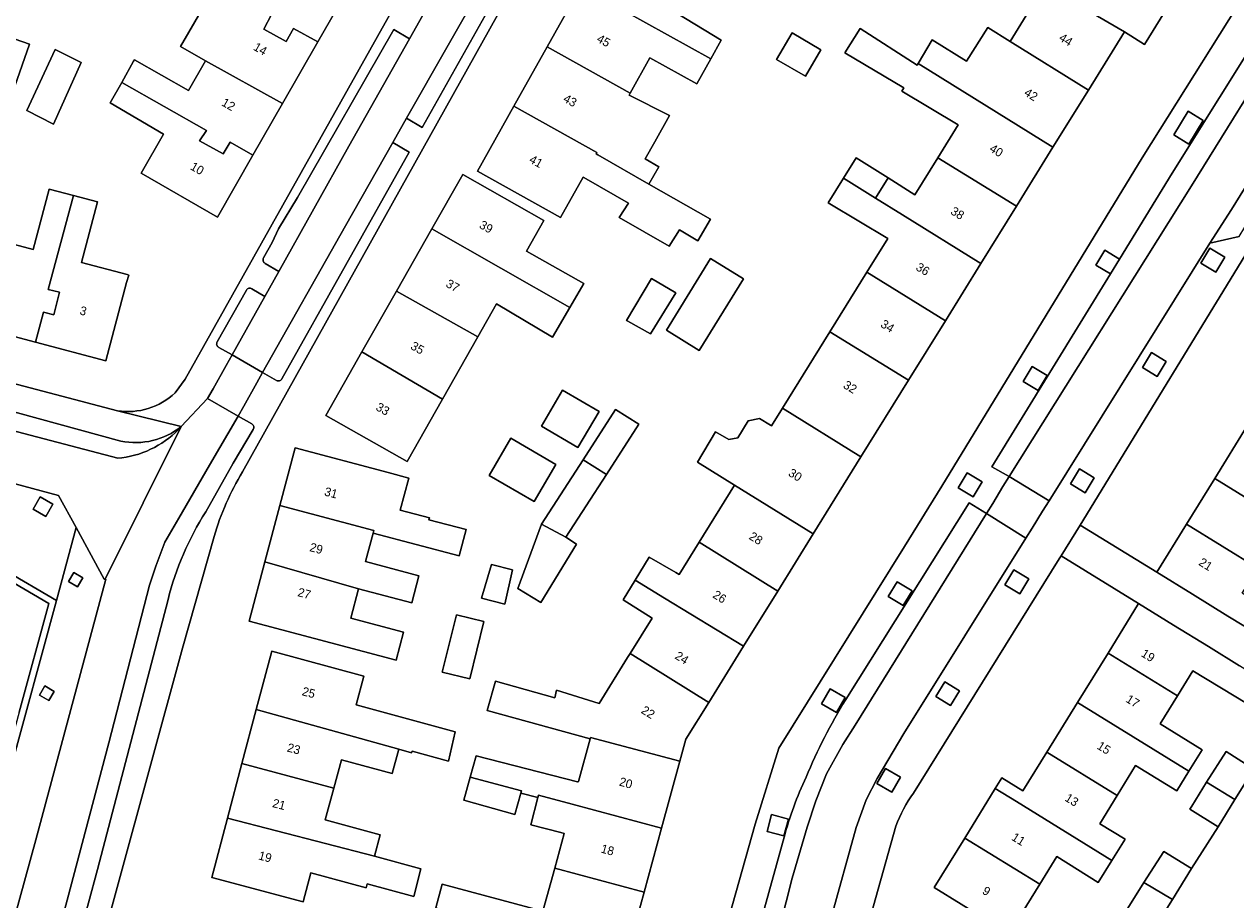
# Model space of a CAD drawing. Header units: metres. Extents: x 151448 to 154749, y 463108 to 465296.
# Tile 222 of 256: x 153650 to 153754, y 463570 to 463645. Entities that reach past the tile are written whole.
import ezdxf
from ezdxf.enums import TextEntityAlignment as Align

# ---------------------------------------------------------------- set-up
doc = ezdxf.new("R2010")
doc.units = ezdxf.units.M
for name, color, linetype, lineweight in [('B-PV-GR-GROENVOORZIENING-GV', 253, 'Continuous', 9), ('B-PV-GR-HAAG-GV', 253, 'Continuous', 9), ('B-PV-IE-TERREINAFSCHEIDING_KUNSTMATIG_HEKWERK-G', 253, 'Continuous', 9), ('B-PV-OG-BEBOUWING-GV', 1, 'Continuous', 9), ('B-PV-OG-BEBOUWING-T18', 2, 'Continuous', 9), ('B-PV-OG-TERREIN_BEGROEID-GV', 253, 'Continuous', 9), ('B-PV-OG-TERREIN_ERF-GV', 253, 'Continuous', 9), ('B-PV-VH-OPENVERHARDING_BETONSTRAATSTEEN-GV', 253, 'Continuous', 9), ('B-PV-VH-OPENVERHARDING_STRAATBAKSTEEN-GV', 253, 'Continuous', 9), ('B-PV-VH-OPENVERHARDING_TEGEL-GV', 253, 'Continuous', 9)]:
    doc.layers.add(name, color=color, linetype=linetype, lineweight=lineweight)
doc.styles.add('Drong', font='txt', dxfattribs={"height": 1.8})

msp = doc.modelspace()

# ---------------------------------------------------------------- linework, layer by layer
at = {"layer": 'B-PV-GR-GROENVOORZIENING-GV', "flags": 128}
for points in [[(153748.773, 463635.874), (153750.076, 463635.066), (153751.327, 463637.084), (153750.025, 463637.892)], [(153744.094, 463625.143), (153742.84, 463625.903), (153742.063, 463624.618), (153743.308, 463623.864)], [(153752.398, 463624.014), (153753.175, 463625.299), (153751.892, 463626.076), (153751.115, 463624.791)], [(153747.349, 463615.004), (153748.126, 463616.289), (153746.843, 463617.066), (153746.066, 463615.781)], [(153737.071, 463613.793), (153737.848, 463615.078), (153736.565, 463615.856), (153735.788, 463614.571)], [(153643.041, 463600.487), (153646.061, 463598.718), (153651.716, 463595.406), (153649.168, 463586.048), (153647.772, 463580.922), (153648.312, 463580.775), (153652.369, 463595.672), (153643.319, 463600.973), (153635.482, 463605.467), (153616.157, 463610.657), (153616.012, 463610.116), (153635.266, 463604.945)], [(153731.47, 463604.627), (153732.247, 463605.912), (153730.964, 463606.689), (153730.187, 463605.404)], [(153741.139, 463604.963), (153741.916, 463606.248), (153740.633, 463607.025), (153739.856, 463605.74)], [(153650.365, 463603.561), (153651.444, 463602.931), (153652.06, 463603.983), (153650.981, 463604.614)], [(153735.497, 463596.259), (153736.274, 463597.544), (153734.991, 463598.321), (153734.214, 463597.036)], [(153653.407, 463597.302), (153654.196, 463596.85), (153654.651, 463597.642), (153653.862, 463598.095)], [(153725.426, 463595.229), (153726.202, 463596.514), (153724.919, 463597.291), (153724.142, 463596.007)], [(153650.904, 463587.504), (153651.708, 463587.036), (153652.171, 463587.834), (153651.368, 463588.302)], [(153718.386, 463586.75), (153719.686, 463585.999), (153720.438, 463587.297), (153719.138, 463588.048)], [(153729.526, 463586.604), (153730.303, 463587.889), (153729.02, 463588.666), (153728.243, 463587.381)], [(153723.149, 463579.89), (153724.444, 463579.13), (153725.205, 463580.423), (153723.911, 463581.183)], [(153715.142, 463575.361), (153715.53, 463576.811), (153714.081, 463577.2), (153713.693, 463575.75)]]:
    msp.add_lwpolyline(points, close=True, dxfattribs=at)
at = {"layer": 'B-PV-GR-HAAG-GV', "flags": 128}
msp.add_lwpolyline([(153648.312, 463580.775), (153652.369, 463595.672), (153643.319, 463600.973), (153635.482, 463605.467), (153616.157, 463610.657), (153616.012, 463610.116), (153635.266, 463604.945), (153643.041, 463600.487), (153646.061, 463598.718), (153651.716, 463595.406), (153649.168, 463586.048), (153647.772, 463580.922)], close=True, dxfattribs=at)
at = {"layer": 'B-PV-IE-TERREINAFSCHEIDING_KUNSTMATIG_HEKWERK-G', "flags": 128}
for points in [[(153643.319, 463600.973), (153652.369, 463595.672)], [(153652.369, 463595.672), (153648.312, 463580.775)]]:
    msp.add_lwpolyline(points, dxfattribs=at)
at = {"layer": 'B-PV-OG-BEBOUWING-GV', "flags": 128}
for points in [[(153749.334, 463648.653), (153742.69, 463652.781), (153742.203, 463651.997), (153739.059, 463653.947), (153739.535, 463654.715), (153736.687, 463656.586), (153735.167, 463654.622), (153734.959, 463654.298), (153741.238, 463650.444), (153739.524, 463647.685), (153744.517, 463644.736), (153746.244, 463643.666)], [(153708.847, 463642.434), (153709.74, 463644.029), (153705.981, 463646.315), (153706.857, 463647.757), (153707.769, 463649.376), (153707.503, 463649.526), (153700.325, 463653.507), (153697.619, 463648.667)], [(153663.571, 463650.376), (153670.931, 463646.243), (153670.275, 463644.994), (153672.18, 463643.919), (153672.836, 463645.049), (153674.92, 463643.875), (153677.543, 463648.452), (153670.957, 463652.227), (153669.268, 463649.28), (153664.525, 463652.037)], [(153741.408, 463639.719), (153744.517, 463644.736), (153739.524, 463647.685), (153737.706, 463648.814), (153736.384, 463649.635), (153732.713, 463651.915), (153731.521, 463649.996), (153735.193, 463647.716), (153736.515, 463646.895), (153734.666, 463643.918)], [(153671.873, 463638.559), (153674.92, 463643.875), (153672.836, 463645.049), (153672.18, 463643.919), (153670.275, 463644.994), (153670.931, 463646.243), (153663.571, 463650.376), (153662.406, 463648.347), (153662.463, 463648.315), (153665.03, 463646.855), (153663.084, 463643.477), (153665.245, 463642.261)], [(153697.619, 463648.667), (153694.708, 463643.462), (153701.867, 463639.447), (153703.58, 463642.511), (153707.637, 463640.274), (153708.847, 463642.434)], [(153648.354, 463638.828), (153650.043, 463643.68), (153647.458, 463644.58), (153645.769, 463639.728)], [(153718.33, 463643.209), (153715.846, 463644.662), (153714.508, 463642.375), (153716.992, 463640.922)], [(153726.718, 463642.025), (153726.634, 463641.884), (153721.716, 463645.047), (153720.391, 463642.939), (153725.499, 463639.911), (153725.309, 463639.641), (153730.182, 463636.715), (153728.426, 463633.88), (153735.198, 463629.699), (153738.352, 463634.788)], [(153738.352, 463634.788), (153741.408, 463639.719), (153734.666, 463643.918), (153732.743, 463645.116), (153730.887, 463642.217), (153727.932, 463644.073), (153726.718, 463642.025)], [(153652.115, 463636.769), (153654.518, 463642.106), (153652.275, 463643.215), (153649.815, 463637.972)], [(153701.867, 463639.447), (153694.708, 463643.462), (153691.836, 463638.327), (153699.012, 463634.343), (153698.945, 463634.223), (153699.094, 463634.14), (153703.496, 463631.613), (153704.343, 463633.092), (153703.162, 463633.777), (153703.996, 463635.266), (153705.267, 463637.536), (153701.781, 463639.294)], [(153665.245, 463642.261), (153663.769, 463639.686), (153659.094, 463642.324), (153659.032, 463642.214), (153658.004, 463640.391), (153665.325, 463636.249), (153664.729, 463635.357), (153666.752, 463634.223), (153667.349, 463635.234), (153669.329, 463634.12), (153671.873, 463638.559)], [(153669.329, 463634.12), (153667.349, 463635.234), (153666.752, 463634.223), (153664.729, 463635.357), (153665.325, 463636.249), (153658.004, 463640.391), (153657.004, 463638.62), (153661.602, 463635.905), (153659.676, 463632.545), (153666.263, 463628.77)], [(153699.012, 463634.343), (153691.836, 463638.327), (153688.706, 463632.729), (153695.87, 463628.723), (153697.821, 463632.212), (153698.093, 463632.059), (153701.741, 463629.978), (153700.93, 463628.734), (153705.227, 463626.247), (153706.119, 463627.652), (153707.714, 463626.706), (153708.795, 463628.571), (153703.496, 463631.613), (153699.094, 463634.14), (153698.945, 463634.223)], [(153724.128, 463632.14), (153721.363, 463633.863), (153720.278, 463632.122), (153723.05, 463630.402)], [(153725.377, 463628.957), (153732.137, 463624.761), (153735.198, 463629.699), (153728.426, 463633.88), (153726.451, 463630.692), (153724.128, 463632.14), (153723.05, 463630.402)], [(153684.752, 463627.736), (153696.67, 463620.973), (153697.88, 463623.038), (153692.934, 463625.821), (153694.439, 463628.473), (153687.429, 463632.452)], [(153732.137, 463624.761), (153725.377, 463628.957), (153723.05, 463630.402), (153720.278, 463632.122), (153718.954, 463629.999), (153719.105, 463629.909), (153724.114, 463626.923), (153722.306, 463624.012), (153729.075, 463619.82)], [(153650.554, 463617.97), (153651.255, 463620.554), (153652.148, 463620.315), (153652.626, 463622.279), (153651.673, 463622.518), (153653.839, 463630.628), (153651.749, 463631.186), (153650.357, 463625.977), (153647.009, 463626.871), (153645.026, 463619.447)], [(153651.673, 463622.518), (153652.626, 463622.279), (153652.148, 463620.315), (153651.255, 463620.554), (153650.554, 463617.97), (153656.627, 463616.348), (153658.432, 463623.106), (153658.607, 463623.762), (153658.482, 463623.795), (153654.535, 463624.85), (153655.929, 463630.07), (153653.839, 463630.628)], [(153681.71, 463622.376), (153688.73, 463618.416), (153690.353, 463621.275), (153695.166, 463618.408), (153696.67, 463620.973), (153684.752, 463627.736)], [(153707.83, 463617.26), (153711.66, 463623.439), (153708.799, 463625.189), (153705.002, 463619.009)], [(153701.668, 463619.78), (153703.623, 463618.693), (153705.801, 463622.232), (153703.71, 463623.472), (153701.572, 463619.837)], [(153719.109, 463618.862), (153725.897, 463614.692), (153729.075, 463619.82), (153722.306, 463624.012)], [(153685.678, 463613.039), (153688.73, 463618.416), (153681.71, 463622.376), (153678.731, 463617.129)], [(153725.897, 463614.692), (153719.109, 463618.862), (153715.011, 463612.262), (153721.788, 463608.062)], [(153678.731, 463617.129), (153675.621, 463611.65), (153682.632, 463607.671), (153685.678, 463613.039)], [(153694.221, 463610.721), (153697.374, 463608.883), (153699.187, 463611.988), (153696.028, 463613.817)], [(153697.814, 463607.81), (153699.829, 463606.551), (153702.633, 463610.892), (153700.618, 463612.152)], [(153721.788, 463608.062), (153715.011, 463612.262), (153714.07, 463610.746), (153713.989, 463610.797), (153713.044, 463611.391), (153712.044, 463611.175), (153711.151, 463609.716), (153710.395, 463609.554), (153709.233, 463610.23), (153707.681, 463607.625), (153710.891, 463605.636), (153717.678, 463601.43)], [(153755.105, 463610.734), (153752.31, 463606.2), (153762.334, 463600.023), (153763.579, 463601.997), (153759.597, 463604.478), (153761.154, 463607.006)], [(153691.577, 463609.674), (153689.718, 463606.47), (153693.596, 463604.221), (153695.454, 463607.425)], [(153671.638, 463603.864), (153679.75, 463601.711), (153679.687, 463601.473), (153687.124, 463599.523), (153687.728, 463601.797), (153684.515, 463602.649), (153684.558, 463602.811), (153682.044, 463603.478), (153682.776, 463606.237), (153680.992, 463606.71), (153672.959, 463608.842)], [(153696.328, 463601.13), (153699.829, 463606.551), (153697.814, 463607.81), (153694.222, 463602.248)], [(153707.831, 463600.696), (153714.612, 463596.484), (153717.678, 463601.43), (153710.891, 463605.636)], [(153752.31, 463606.2), (153749.875, 463602.248), (153756.023, 463598.459), (153757.322, 463600.567), (153761.09, 463598.049), (153762.334, 463600.023)], [(153670.347, 463598.998), (153678.437, 463596.695), (153683.024, 463595.478), (153683.642, 463597.807), (153679.039, 463599.029), (153679.687, 463601.473), (153679.75, 463601.711), (153671.638, 463603.864)], [(153696.328, 463601.13), (153694.222, 463602.248), (153692.189, 463596.705), (153694.16, 463595.499), (153697.241, 463600.548)], [(153753.447, 463594.336), (153756.058, 463592.727), (153760.435, 463589.934), (153761.777, 463591.982), (153757.274, 463594.703), (153754.69, 463596.296), (153756.023, 463598.459), (153749.875, 463602.248), (153747.325, 463598.109), (153750.386, 463596.223)], [(153702.304, 463597.435), (153704.843, 463595.885), (153711.663, 463591.725), (153714.612, 463596.484), (153707.831, 463600.696), (153706.103, 463597.915), (153705.801, 463598.103), (153703.504, 463599.401)], [(153678.437, 463596.695), (153670.347, 463598.998), (153668.993, 463593.896), (153681.678, 463590.529), (153682.319, 463592.944), (153677.763, 463594.153)], [(153689.924, 463598.789), (153689.062, 463595.87), (153691.064, 463595.346), (153691.711, 463598.325)], [(153711.663, 463591.725), (153704.843, 463595.885), (153702.304, 463597.435), (153701.26, 463595.725), (153703.763, 463594.148), (153701.871, 463591.099), (153708.657, 463586.874)], [(153743.104, 463591.142), (153749.108, 463587.438), (153750.437, 463589.591), (153757.552, 463585.279), (153758.839, 463587.313), (153754.453, 463590.034), (153751.769, 463591.69), (153748.743, 463593.557), (153745.738, 463595.411)], [(153688.04, 463588.917), (153689.254, 463593.855), (153686.877, 463594.439), (153685.663, 463589.501)], [(153681.909, 463582.837), (153683.022, 463582.527), (153683.061, 463582.669), (153686.197, 463581.802), (153686.779, 463584.351), (153678.221, 463586.669), (153678.889, 463589.151), (153670.947, 463591.289), (153669.614, 463586.262)], [(153698.416, 463583.739), (153698.443, 463583.838), (153706.172, 463581.811), (153706.688, 463583.698), (153708.657, 463586.874), (153701.871, 463591.099), (153701.649, 463590.741), (153699.198, 463586.793), (153695.513, 463587.942), (153695.374, 463587.28), (153690.266, 463588.715), (153689.539, 463586.168)], [(153749.108, 463587.438), (153743.104, 463591.142), (153740.468, 463586.87), (153750.082, 463580.938), (153751.227, 463582.795), (153747.614, 463585.017)], [(153740.468, 463586.87), (153737.832, 463582.598), (153743.904, 463578.852), (153745.489, 463581.421), (153749.048, 463579.246), (153750.082, 463580.938)], [(153669.614, 463586.262), (153668.382, 463581.614), (153676.3, 463579.487), (153676.959, 463581.933), (153681.347, 463580.751), (153681.909, 463582.837)], [(153692.448, 463579.056), (153693.908, 463578.678), (153693.958, 463578.867), (153696.873, 463578.092), (153704.592, 463576.04), (153706.172, 463581.811), (153698.443, 463583.838), (153698.416, 463583.739), (153697.41, 463580.059), (153697.397, 463580.013), (153697.34, 463580.028), (153688.584, 463582.273), (153688.077, 463580.427), (153692.501, 463579.254)], [(153737.832, 463582.598), (153735.76, 463579.239), (153733.943, 463580.36), (153733.379, 463579.446), (153735.196, 463578.325), (153743.442, 463573.238), (153744.598, 463575.081), (153742.399, 463576.414), (153743.904, 463578.852)], [(153754.057, 463578.486), (153755.672, 463581.124), (153753.304, 463582.655), (153751.616, 463579.992)], [(153679.817, 463573.599), (153680.316, 463575.453), (153675.559, 463576.733), (153676.3, 463579.487), (153668.382, 463581.614), (153667.127, 463576.88)], [(153692.448, 463579.056), (153692.501, 463579.254), (153688.077, 463580.427), (153687.529, 463578.436), (153691.934, 463577.219)], [(153730.744, 463575.174), (153737.209, 463571.186), (153738.693, 463573.591), (153742.245, 463571.33), (153743.442, 463573.238), (153735.196, 463578.325), (153733.379, 463579.446)], [(153754.057, 463578.486), (153751.616, 463579.992), (153750.323, 463577.923), (153750.167, 463577.673), (153752.62, 463576.14)], [(153695.367, 463572.58), (153703.078, 463570.508), (153704.592, 463576.04), (153696.873, 463578.092), (153693.958, 463578.867), (153693.908, 463578.678), (153693.313, 463576.326), (153695.88, 463575.65), (153696.184, 463575.567)], [(153667.127, 463576.88), (153665.772, 463571.769), (153673.668, 463569.675), (153674.328, 463572.166), (153679.086, 463570.885), (153679.175, 463571.217), (153683.223, 463570.116), (153683.817, 463572.503), (153679.817, 463573.599)], [(153737.209, 463571.186), (153730.744, 463575.174), (153728.108, 463570.902), (153737.43, 463565.151), (153741.395, 463562.663), (153742.555, 463564.496), (153738.583, 463567.021), (153735.726, 463568.783)], [(153746.203, 463571.332), (153748.663, 463569.874), (153750.32, 463572.537), (153747.914, 463574.021)], [(153696.021, 463566.227), (153701.5, 463564.743), (153703.078, 463570.508), (153695.367, 463572.58), (153694.354, 463568.871), (153685.661, 463571.189), (153685.116, 463569.15), (153688.828, 463568.139), (153693.798, 463566.834)], [(153748.663, 463569.874), (153746.203, 463571.332), (153744.659, 463568.904), (153747.063, 463567.303)]]:
    msp.add_lwpolyline(points, close=True, dxfattribs=at)
at = {"layer": 'B-PV-OG-TERREIN_BEGROEID-GV', "flags": 128}
msp.add_lwpolyline([(153649.168, 463586.048), (153651.716, 463595.406), (153646.061, 463598.718)], dxfattribs=at)
at = {"layer": 'B-PV-OG-TERREIN_ERF-GV', "flags": 128}
for points in [[(153662.608, 463613.589), (153663.473, 463614.777), (153681.005, 463645.974), (153696.524, 463673.491), (153703.786, 463686.261)], [(153710.99, 463682.929), (153703.411, 463669.452), (153668.424, 463606.764)], [(153696.248, 463518.021), (153712.651, 463576.381), (153714.688, 463582.921), (153725.556, 463600.33), (153728.766, 463605.542), (153746.047, 463633.879), (153756.482, 463650.533)], [(153705.981, 463646.315), (153709.74, 463644.029), (153708.847, 463642.434), (153707.637, 463640.274), (153703.58, 463642.511), (153701.867, 463639.447), (153701.781, 463639.294), (153705.267, 463637.536), (153703.996, 463635.266), (153703.162, 463633.777), (153704.343, 463633.092), (153703.496, 463631.613), (153708.795, 463628.571), (153707.714, 463626.706), (153706.119, 463627.652), (153705.227, 463626.247), (153700.93, 463628.734), (153701.741, 463629.978), (153698.093, 463632.059), (153697.821, 463632.212), (153695.87, 463628.723), (153688.706, 463632.729), (153691.836, 463638.327), (153694.708, 463643.462), (153697.619, 463648.667)], [(153749.334, 463648.653), (153746.244, 463643.666), (153744.517, 463644.736), (153741.408, 463639.719), (153738.352, 463634.788), (153735.198, 463629.699), (153732.137, 463624.761), (153729.075, 463619.82), (153725.897, 463614.692), (153721.788, 463608.062), (153717.678, 463601.43), (153714.612, 463596.484), (153711.663, 463591.725), (153708.657, 463586.874), (153706.688, 463583.698), (153706.172, 463581.811), (153704.592, 463576.04), (153703.078, 463570.508), (153701.5, 463564.743)], [(153685.116, 463569.15), (153685.661, 463571.189), (153694.354, 463568.871), (153695.367, 463572.58), (153696.184, 463575.567), (153695.88, 463575.65), (153693.313, 463576.326), (153693.908, 463578.678), (153692.448, 463579.056), (153691.934, 463577.219), (153687.529, 463578.436), (153688.077, 463580.427), (153688.584, 463582.273), (153697.34, 463580.028), (153697.397, 463580.013), (153697.41, 463580.059), (153698.416, 463583.739), (153689.539, 463586.168), (153690.266, 463588.715), (153695.374, 463587.28), (153695.513, 463587.942), (153699.198, 463586.793), (153701.649, 463590.741), (153701.871, 463591.099), (153703.763, 463594.148), (153701.26, 463595.725), (153702.304, 463597.435), (153703.504, 463599.401), (153705.801, 463598.103), (153706.103, 463597.915), (153707.831, 463600.696), (153710.891, 463605.636), (153707.681, 463607.625), (153709.233, 463610.23), (153710.395, 463609.554), (153711.151, 463609.716), (153712.044, 463611.175), (153713.044, 463611.391), (153713.989, 463610.797), (153714.07, 463610.746), (153715.011, 463612.262), (153719.109, 463618.862), (153722.306, 463624.012), (153724.114, 463626.923), (153719.105, 463629.909), (153718.954, 463629.999), (153720.278, 463632.122), (153721.363, 463633.863), (153724.128, 463632.14), (153726.451, 463630.692), (153728.426, 463633.88), (153730.182, 463636.715), (153725.309, 463639.641), (153725.499, 463639.911), (153720.391, 463642.939), (153721.716, 463645.047), (153726.634, 463641.884), (153726.718, 463642.025), (153727.932, 463644.073), (153730.887, 463642.217), (153732.743, 463645.116), (153734.666, 463643.918), (153736.515, 463646.895)], [(153765.052, 463641.774), (153756.499, 463628.016), (153740.708, 463602.172), (153747.325, 463598.109), (153749.875, 463602.248), (153752.31, 463606.2), (153755.105, 463610.734), (153757.213, 463614.155), (153755.355, 463615.3), (153755.96, 463616.282), (153758.583, 463620.539), (153761.216, 463624.812), (153768.64, 463620.237)], [(153647.009, 463626.871), (153650.357, 463625.977), (153651.749, 463631.186), (153653.839, 463630.628), (153655.929, 463630.07), (153654.535, 463624.85), (153658.482, 463623.795), (153658.607, 463623.762), (153658.432, 463623.106), (153656.627, 463616.348), (153650.554, 463617.97), (153645.026, 463619.447)], [(153623.326, 463621.084), (153657.636, 463612.052)], [(153756.058, 463592.727), (153753.447, 463594.336), (153750.386, 463596.223), (153747.325, 463598.109), (153740.708, 463602.172), (153739.066, 463599.531), (153745.738, 463595.411), (153748.743, 463593.557), (153751.769, 463591.69), (153754.453, 463590.034)], [(153665.972, 463601.206), (153663.243, 463591.574), (153646.581, 463530.56), (153651.795, 463529.179)], [(153737.43, 463565.151), (153728.108, 463570.902), (153730.744, 463575.174), (153733.379, 463579.446), (153733.943, 463580.36), (153735.76, 463579.239), (153737.832, 463582.598), (153740.468, 463586.87), (153743.104, 463591.142), (153745.738, 463595.411), (153739.066, 463599.531), (153738.902, 463599.267), (153726.313, 463579.058)], [(153757.552, 463585.279), (153750.437, 463589.591), (153749.108, 463587.438), (153747.614, 463585.017), (153751.227, 463582.795), (153750.082, 463580.938), (153749.048, 463579.246), (153745.489, 463581.421), (153743.904, 463578.852), (153742.399, 463576.414), (153744.598, 463575.081), (153743.442, 463573.238), (153742.245, 463571.33), (153738.693, 463573.591), (153737.209, 463571.186), (153735.726, 463568.783)], [(153745.377, 463551.216), (153746.937, 463557.424), (153744.133, 463558.197), (153744.947, 463561.265), (153743.543, 463561.645), (153747.063, 463567.303), (153744.659, 463568.904), (153746.203, 463571.332), (153747.914, 463574.021), (153750.32, 463572.537), (153752.62, 463576.14), (153750.167, 463577.673), (153750.323, 463577.923), (153751.616, 463579.992), (153753.304, 463582.655), (153755.672, 463581.124)], [(153755.672, 463581.124), (153754.057, 463578.486), (153752.62, 463576.14), (153750.32, 463572.537), (153748.663, 463569.874), (153747.063, 463567.303), (153743.543, 463561.645), (153744.947, 463561.265), (153747.76, 463560.503), (153746.937, 463557.424), (153745.377, 463551.216), (153744.898, 463549.405), (153742.456, 463540.168), (153741.197, 463535.407), (153743.123, 463534.891), (153744.415, 463539.774), (153746.826, 463548.888), (153747.293, 463550.656), (153748.925, 463556.871), (153749.752, 463559.948), (153751.029, 463559.582), (153752.07, 463561.131), (153753.81, 463563.721), (153755.841, 463566.946)], [(153724.789, 463576.205), (153720.68, 463561.519), (153716.184, 463545.026), (153716.182, 463545.018)]]:
    msp.add_lwpolyline(points, dxfattribs=at)
for points in [[(153658.004, 463640.391), (153659.032, 463642.214), (153659.094, 463642.324), (153663.769, 463639.686), (153665.245, 463642.261), (153663.084, 463643.477), (153665.03, 463646.855), (153662.463, 463648.315), (153662.406, 463648.347), (153663.571, 463650.376), (153664.525, 463652.037), (153669.268, 463649.28), (153670.957, 463652.227), (153677.543, 463648.452), (153674.92, 463643.875), (153671.873, 463638.559), (153669.329, 463634.12), (153666.263, 463628.77), (153659.676, 463632.545), (153661.602, 463635.905), (153657.004, 463638.62)], [(153648.354, 463638.828), (153645.769, 463639.728), (153647.458, 463644.58), (153650.043, 463643.68)], [(153718.33, 463643.209), (153716.992, 463640.922), (153714.508, 463642.375), (153715.846, 463644.662)], [(153652.115, 463636.769), (153649.815, 463637.972), (153652.275, 463643.215), (153654.518, 463642.106)], [(153685.678, 463613.039), (153682.632, 463607.671), (153675.621, 463611.65), (153678.731, 463617.129), (153681.71, 463622.376), (153684.752, 463627.736), (153687.429, 463632.452), (153694.439, 463628.473), (153692.934, 463625.821), (153697.88, 463623.038), (153696.67, 463620.973), (153695.166, 463618.408), (153690.353, 463621.275), (153688.73, 463618.416)], [(153707.83, 463617.26), (153705.002, 463619.009), (153708.799, 463625.189), (153711.66, 463623.439)], [(153701.668, 463619.78), (153701.572, 463619.837), (153703.71, 463623.472), (153705.801, 463622.232), (153703.623, 463618.693)], [(153694.221, 463610.721), (153696.028, 463613.817), (153699.187, 463611.988), (153697.374, 463608.883)], [(153699.829, 463606.551), (153696.328, 463601.13), (153697.241, 463600.548), (153694.16, 463595.499), (153692.189, 463596.705), (153694.222, 463602.248), (153697.814, 463607.81), (153700.618, 463612.152), (153702.633, 463610.892)], [(153691.577, 463609.674), (153695.454, 463607.425), (153693.596, 463604.221), (153689.718, 463606.47)], [(153679.687, 463601.473), (153679.039, 463599.029), (153683.642, 463597.807), (153683.024, 463595.478), (153678.437, 463596.695), (153677.763, 463594.153), (153682.319, 463592.944), (153681.678, 463590.529), (153668.993, 463593.896), (153670.347, 463598.998), (153671.638, 463603.864), (153672.959, 463608.842), (153680.992, 463606.71), (153682.776, 463606.237), (153682.044, 463603.478), (153684.558, 463602.811), (153684.515, 463602.649), (153687.728, 463601.797), (153687.124, 463599.523)], [(153691.711, 463598.325), (153691.064, 463595.346), (153689.062, 463595.87), (153689.924, 463598.789)], [(153688.04, 463588.917), (153685.663, 463589.501), (153686.877, 463594.439), (153689.254, 463593.855)], [(153676.3, 463579.487), (153675.559, 463576.733), (153680.316, 463575.453), (153679.817, 463573.599), (153683.817, 463572.503), (153683.223, 463570.116), (153679.175, 463571.217), (153679.086, 463570.885), (153674.328, 463572.166), (153673.668, 463569.675), (153665.772, 463571.769), (153667.127, 463576.88), (153668.382, 463581.614), (153669.614, 463586.262), (153670.947, 463591.289), (153678.889, 463589.151), (153678.221, 463586.669), (153686.779, 463584.351), (153686.197, 463581.802), (153683.061, 463582.669), (153683.022, 463582.527), (153681.909, 463582.837), (153681.347, 463580.751), (153676.959, 463581.933)]]:
    msp.add_lwpolyline(points, close=True, dxfattribs=at)
at = {"layer": 'B-PV-OG-TERREIN_ERF-GV'}
for points in [[(153657.636, 463612.052, 0.2315072), (153662.608, 463613.589)], [(153668.424, 463606.764, 0.0636805), (153665.972, 463601.206)], [(153726.313, 463579.058, 0.0623784), (153724.789, 463576.205)]]:
    msp.add_lwpolyline(points, format="xyb", dxfattribs=at)
at = {"layer": 'B-PV-VH-OPENVERHARDING_BETONSTRAATSTEEN-GV', "flags": 128}
for points in [[(153696.57, 463662.153), (153689.642, 463649.733), (153682.563, 463637.313), (153683.929, 463636.508), (153697.907, 463661.376)], [(153743.308, 463623.864), (153733.074, 463607.218), (153734.563, 463606.376), (153750.321, 463631.453), (153758.451, 463644.567), (153756.795, 463645.612), (153748.651, 463632.555), (153744.094, 463625.143)], [(153734.563, 463606.376), (153738.023, 463604.276), (153751.902, 463626.511), (153753.761, 463629.423), (153758.86, 463637.649), (153761.832, 463642.443), (153758.451, 463644.567), (153750.321, 463631.453)], [(153758.86, 463637.649), (153753.761, 463629.423), (153751.902, 463626.511), (153754.41, 463627.086), (153755.396, 463628.69), (153759.459, 463635.143)], [(153665.402, 463613.106), (153668.048, 463611.595), (153668.535, 463612.459), (153669.666, 463614.466), (153670.166, 463615.355), (153667.531, 463616.862), (153667.019, 463615.961), (153665.883, 463613.954)], [(153732.62, 463603.182), (153736.02, 463601.062), (153736.559, 463601.929), (153737.461, 463603.375), (153738.023, 463604.276), (153734.563, 463606.376), (153734.036, 463605.509), (153733.154, 463604.059)], [(153736.02, 463601.062), (153732.62, 463603.182), (153721.278, 463584.911), (153720.224, 463583.244), (153718.806, 463580.706), (153717.9, 463578.395), (153717.14, 463576.102), (153715.864, 463571.72), (153714.829, 463567.613), (153709.18, 463546.768), (153713.091, 463545.682), (153714.432, 463550.572), (153716.825, 463559.478), (153716.962, 463559.96), (153719.154, 463568.076), (153721.364, 463576.094), (153722.247, 463578.471), (153723.183, 463580.306), (153725.5, 463584.199)]]:
    msp.add_lwpolyline(points, close=True, dxfattribs=at)
for points in [[(153682.843, 463644.156), (153681.479, 463644.962), (153673.176, 463630.463), (153671.534, 463627.759), (153670.996, 463626.571), (153670.242, 463625.238)], [(153670.369, 463624.763), (153671.556, 463624.071), (153677.589, 463634.884), (153682.843, 463644.156)], [(153671.827, 463614.801), (153682.794, 463634.368), (153681.398, 463635.204), (153677.304, 463628.013), (153670.166, 463615.355), (153671.346, 463614.67)], [(153668.759, 463622.453), (153666.241, 463617.992)], [(153670.362, 463621.902), (153669.244, 463622.581)], [(153666.373, 463617.516), (153667.531, 463616.862), (153670.362, 463621.902)], [(153657.928, 463609.435), (153622.251, 463619.213), (153619.957, 463618.266), (153622.544, 463617.16), (153625.277, 463616.409), (153641.424, 463612.209), (153657.657, 463607.948)], [(153669.266, 463610.896), (153669.235, 463610.918), (153669.224, 463610.925), (153668.048, 463611.595), (153665.566, 463607.364), (153662.94, 463602.791), (153661.718, 463600.711), (153660.94, 463598.631), (153660.398, 463596.995), (153656.886, 463583.404), (153651.633, 463563.52)], [(153662.898, 463610.435), (153663.13, 463610.682)], [(153665.262, 463603.32), (153667.622, 463607.539), (153669.351, 463610.442)], [(153715.168, 463575.236), (153713.167, 463568.088), (153707.431, 463547.255), (153709.18, 463546.768), (153714.829, 463567.613), (153715.864, 463571.72), (153717.14, 463576.102), (153717.9, 463578.395), (153718.806, 463580.706), (153720.224, 463583.244), (153721.278, 463584.911), (153732.62, 463603.182), (153731.118, 463604.102), (153720.47, 463587.133)], [(153651.633, 463563.52), (153651.43, 463562.745), (153653.596, 463563.828), (153655.912, 463572.462), (153662.003, 463595.771)]]:
    msp.add_lwpolyline(points, dxfattribs=at)
at = {"layer": 'B-PV-VH-OPENVERHARDING_BETONSTRAATSTEEN-GV'}
for points in [[(153670.242, 463625.238, 0.4149095), (153670.369, 463624.763)], [(153669.244, 463622.581, 0.4201926), (153668.759, 463622.453)], [(153666.241, 463617.992, 0.4154765), (153666.373, 463617.516)], [(153671.346, 463614.67, 0.4218863), (153671.827, 463614.801)], [(153663.13, 463610.682, -0.2231699), (153657.928, 463609.435)], [(153669.351, 463610.442, 0.3766458), (153669.266, 463610.896)], [(153657.657, 463607.948, 0.1795806), (153662.898, 463610.435)], [(153662.003, 463595.771, -0.0806771), (153665.262, 463603.32)], [(153720.47, 463587.133, 0.0373841), (153717.055, 463580.428)], [(153717.055, 463580.428, 0.0490721), (153715.168, 463575.236)]]:
    msp.add_lwpolyline(points, format="xyb", dxfattribs=at)
at = {"layer": 'B-PV-VH-OPENVERHARDING_STRAATBAKSTEEN-GV', "flags": 128}
for points in [[(153683.98, 463646.176), (153682.843, 463644.156), (153677.589, 463634.884), (153671.556, 463624.071), (153670.362, 463621.902), (153667.531, 463616.862), (153670.166, 463615.355), (153677.304, 463628.013), (153681.398, 463635.204), (153682.563, 463637.313), (153689.642, 463649.733), (153696.57, 463662.153), (153697.705, 463664.203), (153708.68, 463683.755), (153705.971, 463685.217), (153699.631, 463674.005), (153695.181, 463666.261), (153690.46, 463657.764)], [(153656.591, 463597.509), (153656.622, 463597.509), (153650.592, 463575.032), (153647.749, 463564.626), (153651.633, 463563.52), (153656.886, 463583.404), (153660.398, 463596.995), (153660.94, 463598.631), (153661.718, 463600.711), (153662.94, 463602.791), (153665.566, 463607.364), (153668.048, 463611.595), (153665.402, 463613.106), (153663.13, 463610.682)]]:
    msp.add_lwpolyline(points, close=True, dxfattribs=at)
msp.add_lwpolyline([(153657.657, 463607.948), (153641.424, 463612.209), (153625.277, 463616.409), (153622.544, 463617.16), (153619.957, 463618.266), (153618.764, 463613.822), (153652.563, 463604.747), (153654.081, 463601.96), (153656.503, 463597.509), (153656.591, 463597.509), (153663.13, 463610.682), (153662.898, 463610.435)], dxfattribs=at)
at = {"layer": 'B-PV-VH-OPENVERHARDING_STRAATBAKSTEEN-GV'}
msp.add_lwpolyline([(153662.898, 463610.435, -0.1795806), (153657.657, 463607.948)], format="xyb", dxfattribs=at)
at = {"layer": 'B-PV-VH-OPENVERHARDING_TEGEL-GV', "flags": 128}
for points in [[(153670.242, 463625.238), (153670.996, 463626.571), (153671.534, 463627.759), (153673.176, 463630.463), (153681.479, 463644.962), (153682.843, 463644.156), (153683.98, 463646.176), (153682.524, 463646.982), (153688.856, 463658.273), (153693.844, 463667.008), (153695.181, 463666.261), (153699.631, 463674.005), (153698.168, 463674.835), (153704.252, 463685.548), (153706.489, 463686.138), (153706.798, 463686.755), (153704.335, 463691.481), (153700.412, 463692.665)], [(153717.295, 463684.791), (153713.844, 463687.338), (153709.525, 463685.009), (153709.221, 463684.69), (153709.254, 463684.389), (153709.754, 463682.298), (153699.072, 463663.456), (153697.705, 463664.203), (153696.57, 463662.153), (153697.907, 463661.376), (153683.929, 463636.508), (153682.563, 463637.313), (153681.398, 463635.204), (153682.794, 463634.368), (153671.827, 463614.801)], [(153703.786, 463686.261), (153696.524, 463673.491), (153681.005, 463645.974), (153663.473, 463614.777), (153662.608, 463613.589)], [(153668.424, 463606.764), (153703.411, 463669.452), (153710.99, 463682.929)], [(153720.47, 463587.133), (153731.118, 463604.102), (153732.62, 463603.182), (153733.154, 463604.059), (153734.036, 463605.509), (153734.563, 463606.376), (153733.074, 463607.218), (153743.308, 463623.864), (153742.063, 463624.618), (153742.84, 463625.903), (153744.094, 463625.143), (153748.651, 463632.555), (153756.795, 463645.612), (153758.451, 463644.567), (153760.211, 463647.429), (153758.916, 463654.417), (153756.482, 463650.533), (153746.047, 463633.879), (153728.766, 463605.542), (153725.556, 463600.33), (153714.688, 463582.921), (153712.651, 463576.381), (153696.248, 463518.021)], [(153739.066, 463599.531), (153740.708, 463602.172), (153756.499, 463628.016)], [(153754.41, 463627.086), (153751.902, 463626.511), (153738.023, 463604.276), (153737.461, 463603.375), (153736.559, 463601.929), (153736.02, 463601.062), (153725.5, 463584.199), (153723.183, 463580.306), (153722.247, 463578.471), (153721.364, 463576.094), (153719.154, 463568.076)], [(153669.244, 463622.581), (153670.362, 463621.902), (153671.556, 463624.071), (153670.369, 463624.763)], [(153666.241, 463617.992), (153668.759, 463622.453)], [(153663.13, 463610.682), (153657.636, 463612.052), (153623.326, 463621.084)], [(153619.957, 463618.266), (153622.251, 463619.213), (153657.928, 463609.435)], [(153657.636, 463612.052), (153663.13, 463610.682), (153665.402, 463613.106), (153665.883, 463613.954), (153667.019, 463615.961), (153667.531, 463616.862), (153666.373, 463617.516)], [(153671.346, 463614.67), (153670.166, 463615.355), (153669.666, 463614.466), (153668.535, 463612.459), (153668.048, 463611.595), (153669.224, 463610.925), (153669.235, 463610.918), (153669.266, 463610.896)], [(153643.319, 463600.973), (153652.369, 463595.672), (153654.081, 463601.96), (153652.563, 463604.747), (153618.764, 463613.822)], [(153669.351, 463610.442), (153667.622, 463607.539), (153665.262, 463603.32)], [(153638.72, 463508.879), (153638.7, 463508.884), (153638.646, 463508.6), (153638.531, 463507.995), (153638.496, 463507.702), (153638.469, 463507.28), (153638.473, 463506.764), (153638.549, 463506.053), (153638.602, 463505.777), (153642.149, 463504.853), (153640.322, 463507.982), (153646.581, 463530.56), (153663.243, 463591.574), (153665.972, 463601.206)], [(153726.313, 463579.058), (153738.902, 463599.267), (153739.066, 463599.531)], [(153662.003, 463595.771), (153655.912, 463572.462), (153653.596, 463563.828), (153651.43, 463562.745), (153651.38, 463562.569), (153650.881, 463560.724), (153650.588, 463559.646), (153652.346, 463559.166), (153647.289, 463540.403), (153642.563, 463522.871), (153638.911, 463509.574), (153638.725, 463508.898), (153638.72, 463508.879)], [(153720.68, 463561.519), (153724.789, 463576.205)], [(153693.345, 463496.879), (153694.221, 463500), (153699.409, 463518.482), (153703.85, 463534.351), (153704.139, 463535.392), (153707.104, 463546.076), (153707.431, 463547.255), (153713.167, 463568.088), (153715.168, 463575.236)]]:
    msp.add_lwpolyline(points, dxfattribs=at)
for points in [[(153748.773, 463635.874), (153750.025, 463637.892), (153751.327, 463637.084), (153750.076, 463635.066)], [(153752.398, 463624.014), (153751.115, 463624.791), (153751.892, 463626.076), (153753.175, 463625.299)], [(153747.349, 463615.004), (153746.066, 463615.781), (153746.843, 463617.066), (153748.126, 463616.289)], [(153737.071, 463613.793), (153735.788, 463614.571), (153736.565, 463615.856), (153737.848, 463615.078)], [(153731.47, 463604.627), (153730.187, 463605.404), (153730.964, 463606.689), (153732.247, 463605.912)], [(153741.139, 463604.963), (153739.856, 463605.74), (153740.633, 463607.025), (153741.916, 463606.248)], [(153650.365, 463603.561), (153650.981, 463604.614), (153652.06, 463603.983), (153651.444, 463602.931)], [(153647.749, 463564.626), (153650.592, 463575.032), (153656.622, 463597.509), (153656.591, 463597.509), (153656.503, 463597.509), (153654.081, 463601.96), (153652.369, 463595.672), (153648.312, 463580.775), (153647.768, 463578.803), (153644.512, 463566.706), (153643.157, 463561.673), (153644.873, 463561.205), (153645.179, 463562.252), (153647.473, 463563.616)], [(153735.497, 463596.259), (153734.214, 463597.036), (153734.991, 463598.321), (153736.274, 463597.544)], [(153653.407, 463597.302), (153653.862, 463598.095), (153654.651, 463597.642), (153654.196, 463596.85)], [(153725.426, 463595.229), (153724.142, 463596.007), (153724.919, 463597.291), (153726.202, 463596.514)], [(153650.904, 463587.504), (153651.368, 463588.302), (153652.171, 463587.834), (153651.708, 463587.036)], [(153718.386, 463586.75), (153719.138, 463588.048), (153720.438, 463587.297), (153719.686, 463585.999)], [(153729.526, 463586.604), (153728.243, 463587.381), (153729.02, 463588.666), (153730.303, 463587.889)], [(153723.149, 463579.89), (153723.911, 463581.183), (153725.205, 463580.423), (153724.444, 463579.13)], [(153715.142, 463575.361), (153713.693, 463575.75), (153714.081, 463577.2), (153715.53, 463576.811)]]:
    msp.add_lwpolyline(points, close=True, dxfattribs=at)
at = {"layer": 'B-PV-VH-OPENVERHARDING_TEGEL-GV'}
for points in [[(153670.369, 463624.763, -0.4149095), (153670.242, 463625.238)], [(153668.759, 463622.453, -0.4201926), (153669.244, 463622.581)], [(153666.373, 463617.516, -0.4154765), (153666.241, 463617.992)], [(153671.827, 463614.801, -0.4218863), (153671.346, 463614.67)], [(153662.608, 463613.589, -0.2315072), (153657.636, 463612.052)], [(153657.928, 463609.435, 0.2231699), (153663.13, 463610.682)], [(153669.266, 463610.896, -0.3766458), (153669.351, 463610.442)], [(153665.972, 463601.206, -0.0636805), (153668.424, 463606.764)], [(153665.262, 463603.32, 0.0806771), (153662.003, 463595.771)], [(153717.055, 463580.428, -0.0373841), (153720.47, 463587.133)], [(153715.168, 463575.236, -0.0490721), (153717.055, 463580.428)], [(153724.789, 463576.205, -0.0623784), (153726.313, 463579.058)]]:
    msp.add_lwpolyline(points, format="xyb", dxfattribs=at)

# ---------------------------------------------------------------- texts
at = {"layer": 'B-PV-OG-BEBOUWING-T18', "style": 'Drong'}
for s, rotation, p in [('45', 330.8, (153699.586, 463643.989)), ('44', 328.2, (153739.475, 463644.079)), ('14', 330.2, (153669.968, 463643.279)), ('12', 330.2, (153667.223, 463638.49)), ('43', 330.8, (153696.698, 463638.826)), ('42', 328.2, (153736.47, 463639.344)), ('40', 328.2, (153733.476, 463634.514)), ('41', 330.8, (153693.763, 463633.576)), ('10', 330.2, (153664.527, 463632.965)), ('38', 328.2, (153730.123, 463629.104)), ('39', 330.4, (153689.457, 463627.923)), ('36', 328.2, (153727.129, 463624.274)), ('37', 330.4, (153686.577, 463622.848)), ('3', 345, (153654.691, 463620.668)), ('34', 328.2, (153724.085, 463619.361)), ('35', 330.4, (153683.528, 463617.476)), ('32', 328.2, (153720.861, 463614.101)), ('33', 330.4, (153680.536, 463612.205)), ('30', 328.2, (153716.122, 463606.513)), ('31', 345.2, (153676.07, 463604.968)), ('28', 328.2, (153712.733, 463601.045)), ('29', 345.2, (153674.797, 463600.171)), ('21', 328.3, (153751.538, 463598.805)), ('27', 345.1, (153673.767, 463596.289)), ('26', 328.2, (153709.605, 463595.998)), ('24', 328.2, (153706.343, 463590.734)), ('19', 328.3, (153746.564, 463590.932)), ('25', 345.2, (153674.142, 463587.73)), ('22', 328.2, (153703.433, 463586.038)), ('17', 328.3, (153745.245, 463586.994)), ('15', 328.3, (153742.75, 463582.951)), ('23', 345.2, (153672.855, 463582.878)), ('20', 344.7, (153701.51, 463579.931)), ('21', 345.2, (153671.585, 463578.087)), ('13', 328.3, (153739.983, 463578.466)), ('11', 328.3, (153735.385, 463575.079)), ('18', 344.7, (153699.928, 463574.152)), ('19', 345.2, (153670.385, 463573.56)), ('9', 328.3, (153732.62, 463570.597))]:
    msp.add_text(s, height=0.75, rotation=rotation, dxfattribs=at).set_placement(p, align=Align.MIDDLE)

doc.saveas('drawing.dxf')
